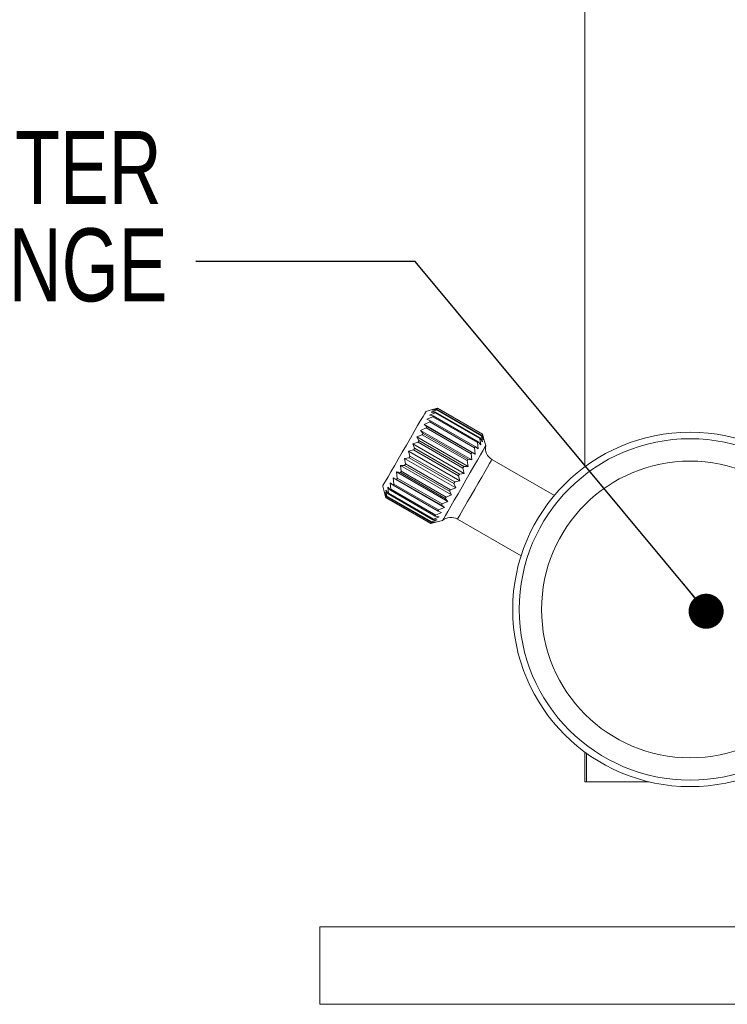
# Model space of a CAD drawing. Header units: millimetres. Extents: x 3 to 556, y 2 to 429.
# Tile 29 of 57: x 340 to 381, y 103 to 160. Entities that reach past the tile are written whole.
import ezdxf

# ---------------------------------------------------------------- set-up
doc = ezdxf.new("R2010")
doc.units = ezdxf.units.MM
doc.header["$LTSCALE"] = 2
doc.styles.add('SLDTEXTSTYLE0', font='TXT', dxfattribs={"width": 0.75})
doc.dimstyles.new('SLDDIMSTYLE3', dxfattribs={"dimtxt": 0.18, "dimasz": 2.032, "dimexe": 0, "dimexo": 0.0625, "dimgap": 0, "dimtad": 0, "dimtih": 1, "dimtoh": 1, "dimdec": 0, "dimrnd": 1e-09, "dimzin": 0, "dimdsep": 46, "dimtxsty": 'Standard', "dimblk1": 'DOT', "dimblk2": 'DOT', "dimsah": 1, "dimcen": 0.09, "dimadec": 0, "dimazin": 0, "dimtfac": 2.032, "dimtdec": 0, "dimtofl": 0, "dimtmove": 0, "dimatfit": 3, "dimldrblk": 'DOT', "dimfxl": 1, "dimfrac": 2, "dimtolj": 1, "dimtzin": 0, "dimarcsym": 0})

# ---------------------------------------------------------------- blocks, each defined once
blk = doc.blocks.new('SW_NOTE_4')
at = {"color": 0, "linetype": 'Continuous', "lineweight": 0, "attachment_point": 3, "style": 'SLDTEXTSTYLE0'}
for s, insert, char_height in [('YAW ADJUSTER', (-1.978, 7.569), 4.23333), ('±5° RANGE', (-1.639, 1.925), 4.2333)]:
    blk.add_mtext(s, dxfattribs=dict(at, insert=insert, char_height=char_height))
blk = doc.blocks.new('_DOT')
at = {"color": 0, "linetype": 'ByBlock', "lineweight": -2}
blk.add_line((-0.5, 0), (-1, 0), dxfattribs=at)
at = {"color": 0, "linetype": 'ByBlock', "const_width": 0.5}
blk.add_lwpolyline([(-0.25, 0, 1), (0.25, 0, 1)], format="xyb", close=True, dxfattribs=at)

msp = doc.modelspace()

# ---------------------------------------------------------------- linework, layer by layer
at = {"color": 7, "linetype": 'Continuous', "lineweight": 0}
for p, q in [((372.348043, 188.2682942), (372.348043, 134.5375903)), ((372.348043, 139.267759), (372.3355428, 139.267759)), ((363.5275018, 137.8583141), (363.1403389, 137.7545759)), ((363.6715429, 137.6746461), (363.3410478, 137.5353649)), ((363.7652442, 137.8369421), (363.4435715, 137.7129421)), ((363.4435715, 137.7129421), (363.6936698, 137.7129719)), ((363.8151347, 137.9233539), (363.5063585, 137.8216945)), ((363.5063585, 137.8216945), (363.7787955, 137.8604114)), ((363.5275018, 137.8583141), (363.8196977, 137.931259)), ((366.2696191, 136.1746468), (363.6715429, 137.6746461)), ((366.2917464, 136.2129726), (363.6936698, 137.7129719)), ((366.3633204, 136.3369428), (363.7652442, 137.8369421)), ((366.376872, 136.3604121), (363.7787955, 137.8604114)), ((366.4132104, 136.4233546), (363.8151347, 137.9233539)), ((366.4177739, 136.4312597), (363.8196977, 137.931259)), ((372.3355428, 137.7681471), (372.348043, 137.7681471)), ((363.3653395, 137.1442877), (363.0303651, 136.9972468)), ((363.5368774, 137.4413982), (363.201903, 137.294361)), ((363.201903, 137.294361), (363.4023614, 137.2084111)), ((363.3410478, 137.5353649), (363.5669079, 137.4934144)), ((365.9634151, 135.6442846), (363.3653395, 137.1442877)), ((366.000438, 135.7084118), (363.4023614, 137.2084111)), ((366.1349536, 135.9413989), (363.5368774, 137.4413982)), ((366.1649841, 135.9934151), (363.5669079, 137.4934144)), ((363.1621412, 136.7923372), (362.831646, 136.653056)), ((362.831646, 136.653056), (362.9809086, 136.478433)), ((365.8048453, 134.9364795), (362.831646, 136.653056)), ((365.5789847, 134.9784337), (362.9809086, 136.478433)), ((363.0303651, 136.9972468), (363.2050295, 136.8666232)), ((366.0035644, 135.2806702), (363.0303651, 136.9972468)), ((365.7602173, 135.2923378), (363.1621412, 136.7923372)), ((365.8031056, 135.3666201), (363.2050295, 136.8666232)), ((362.6862349, 135.9680422), (362.3774586, 135.866379)), ((362.9334568, 136.3962419), (362.6117835, 136.2722457)), ((362.6117835, 136.2722457), (362.736808, 136.0556387)), ((365.5849824, 134.5556673), (362.6117835, 136.2722457)), ((365.2843105, 134.4680429), (362.6862349, 135.9680422)), ((365.3348841, 134.5556375), (362.736808, 136.0556387)), ((365.5315329, 134.8962426), (362.9334568, 136.3962419)), ((366.1751019, 135.5777845), (366.1349536, 135.9413989)), ((366.1649841, 135.9934151), (366.3142471, 135.8187884)), ((366.3142471, 135.8187884), (366.2696191, 136.1746468)), ((366.2917464, 136.2129726), (366.4167699, 135.9963656)), ((366.4167699, 135.9963656), (366.3633204, 136.3369428)), ((366.376872, 136.3604121), (366.4795578, 136.1051142)), ((366.4795578, 136.1051142), (366.4132104, 136.4233546)), ((366.4177739, 136.4312597), (366.5007007, 136.1417376)), ((366.6044407, 135.7545756), (366.5007007, 136.1417376)), ((362.4279866, 135.5207428), (362.1357902, 135.4477979)), ((365.108989, 133.7312214), (362.1357902, 135.4477979)), ((362.1357902, 135.4477979), (362.218717, 135.1582795)), ((362.3774586, 135.866379), (362.4801444, 135.6110849)), ((365.3506579, 134.1498043), (362.3774586, 135.866379)), ((365.0260632, 134.0207435), (362.4279866, 135.5207428)), ((365.0782209, 134.1110837), (362.4801444, 135.6110849)), ((365.8031056, 135.3666201), (366.0035644, 135.2806702)), ((366.0035644, 135.2806702), (365.9634151, 135.6442846)), ((366.000438, 135.7084118), (366.1751019, 135.5777845)), ((362.1665592, 135.0679375), (361.8941222, 135.0292169)), ((361.8941222, 135.0292169), (361.9604691, 134.7109802)), ((364.8673211, 133.3126403), (361.8941222, 135.0292169)), ((364.7646353, 133.5679382), (362.1665592, 135.0679375)), ((364.8167931, 133.6582784), (362.218717, 135.1582795)), ((365.5849824, 134.5556673), (365.5315329, 134.8962426)), ((365.5789847, 134.9784337), (365.8048453, 134.9364795)), ((365.8048453, 134.9364795), (365.7602173, 135.2923378)), ((370.5823569, 132.8805719), (366.9668127, 134.9680066)), ((361.665795, 134.2005894), (361.4399348, 134.2425417)), ((361.4399348, 134.2425417), (361.4845624, 133.8866852)), ((364.4131337, 132.5259652), (361.4399348, 134.2425417)), ((361.9098955, 134.6233837), (361.6597972, 134.6233539)), ((361.6597972, 134.6233539), (361.7132468, 134.2827786)), ((364.6329961, 132.9067774), (361.6597972, 134.6233539)), ((364.2638711, 132.7005882), (361.665795, 134.2005894)), ((364.3113229, 132.7827774), (361.7132468, 134.2827786)), ((364.5079721, 133.1233844), (361.9098955, 134.6233837)), ((364.5585453, 133.210979), (361.9604691, 134.7109802)), ((365.3506579, 134.1498043), (365.2843105, 134.4680429)), ((365.3348841, 134.5556375), (365.5849824, 134.5556673)), ((361.441674, 133.8123992), (361.2412157, 133.898351)), ((361.2412157, 133.898351), (361.2813641, 133.5347347)), ((364.2144146, 132.1817726), (361.2412157, 133.898351)), ((364.0397502, 132.3123999), (361.441674, 133.8123992)), ((364.0826385, 132.3866841), (361.4845624, 133.8866852)), ((364.8167931, 133.6582784), (365.108989, 133.7312214)), ((365.108989, 133.7312214), (365.0260632, 134.0207435)), ((365.0782209, 134.1110837), (365.3506579, 134.1498043)), ((360.6403392, 133.4244475), (360.744079, 133.0372837)), ((360.8679081, 132.8186091), (360.7652223, 133.0739051)), ((360.7652223, 133.0739051), (360.8315691, 132.7556666)), ((360.9530338, 132.9660505), (360.8280095, 133.1826557)), ((360.8280095, 133.1826557), (360.8814593, 132.8420803)), ((361.0797956, 133.1856079), (360.930533, 133.3602328)), ((360.930533, 133.3602328), (360.9751606, 133.0043744)), ((361.2443422, 133.4706113), (361.0696777, 133.6012386)), ((361.0696777, 133.6012386), (361.1098261, 133.2376223)), ((363.6778717, 131.6856086), (361.0797956, 133.1856079)), ((363.7079027, 131.737623), (361.1098261, 133.2376223)), ((363.8424183, 131.9706101), (361.2443422, 133.4706113)), ((363.8794402, 132.0347354), (361.2813641, 133.5347347)), ((364.6329961, 132.9067774), (364.5079721, 133.1233844)), ((364.5585453, 133.210979), (364.8673211, 133.3126403)), ((364.8673211, 133.3126403), (364.7646353, 133.5679382)), ((360.8270058, 132.7477634), (360.744079, 133.0372837)), ((363.4250819, 131.2477622), (360.8270058, 132.7477634)), ((363.4296449, 131.2556673), (360.8315691, 132.7556666)), ((363.4659842, 131.3186079), (360.8679081, 132.8186091)), ((363.4795354, 131.3420791), (360.8814593, 132.8420803)), ((363.5511099, 131.4660493), (360.9530338, 132.9660505)), ((363.5732367, 131.5043751), (360.9751606, 133.0043744)), ((364.0826385, 132.3866841), (364.4131337, 132.5259652)), ((364.4131337, 132.5259652), (364.2638711, 132.7005882)), ((364.3113229, 132.7827774), (364.6329961, 132.9067774)), ((364.0428766, 131.8846602), (363.8424183, 131.9706101)), ((363.8794402, 132.0347354), (364.2144146, 132.1817726)), ((364.2144146, 132.1817726), (364.0397502, 132.3123999)), ((363.4296449, 131.2556673), (363.7384212, 131.3573286)), ((363.7384212, 131.3573286), (363.4659842, 131.3186079)), ((363.4795354, 131.3420791), (363.8012087, 131.4660791)), ((363.8012087, 131.4660791), (363.5511099, 131.4660493)), ((363.5732367, 131.5043751), (363.9037319, 131.6436544)), ((363.9037319, 131.6436544), (363.6778717, 131.6856086)), ((363.7079027, 131.737623), (364.0428766, 131.8846602)), ((363.7172779, 131.3207071), (364.1044408, 131.4244472)), ((364.9668133, 131.5039057), (368.6533243, 129.3754984)), ((363.7172779, 131.3207071), (363.4250819, 131.2477622)), ((372.348043, 116.2682954), (372.348043, 117.9990001)), ((372.4480428, 117.9261595), (372.4480428, 116.2682954)), ((372.348043, 116.2682954), (372.4480428, 116.2682954)), ((376.0834652, 116.2682954), (372.4480428, 116.2682954)), ((356.998043, 103.368295), (356.998043, 107.8682948)), ((384.9980439, 107.8682948), (356.998043, 107.8682948)), ((384.9980439, 103.368295), (356.998043, 103.368295))]:
    msp.add_line(p, q, dxfattribs=at)
at = {"color": 7, "linetype": 'Continuous', "lineweight": 0, "flags": 128}
for points in [[(360.6403392, 133.4244475), (360.6530622, 133.4464844), (360.709088, 133.5435245), (360.8078073, 133.7145098), (360.9456521, 133.9532655), (361.1176404, 134.2511565), (361.3175558, 134.5974203), (361.5381735, 134.9795401), (361.7715192, 135.383708), (362.0091592, 135.7953116), (362.2425048, 136.1994796), (362.4631221, 136.5816012), (362.6630379, 136.9278632), (362.8350262, 137.2257561), (362.9728708, 137.4645099), (363.0715901, 137.635497), (363.1276161, 137.7325371), (363.1403389, 137.7545759)], [(363.6936698, 137.7129719), (363.690995, 137.7083376), (363.6882937, 137.7036586), (363.6855663, 137.698935), (363.6828133, 137.6941666), (363.6800347, 137.6893535), (363.6772296, 137.6844958), (363.6743993, 137.6795933), (363.6715429, 137.6746461)], [(363.7787955, 137.8604114), (363.7771982, 137.8576472), (363.7755731, 137.8548309), (363.7739209, 137.8519699), (363.7722403, 137.8490605), (363.7705328, 137.8461026), (363.7687977, 137.8430963), (363.7670347, 137.8400415), (363.7652442, 137.8369421)], [(363.8196977, 137.931259), (363.819227, 137.9304431), (363.8187278, 137.9295789), (363.8182002, 137.9286625), (363.8176437, 137.9277013), (363.8170593, 137.9266881), (363.816446, 137.9256263), (363.8158043, 137.9245162), (363.8151347, 137.9233539)], [(363.4023614, 137.2084111), (363.3978049, 137.2005172), (363.3932274, 137.1925898), (363.38863, 137.1846251), (363.384012, 137.1766269), (363.379374, 137.1685952), (363.3747155, 137.1605262), (363.3700375, 137.1524237), (363.3653395, 137.1442877)], [(363.5669079, 137.4934144), (363.5632367, 137.4870554), (363.5595412, 137.4806516), (363.5558224, 137.4742106), (363.5520799, 137.4677286), (363.5483141, 137.4612093), (363.544525, 137.4546453), (363.5407126, 137.4480404), (363.5368774, 137.4413982)], [(362.9809086, 136.478433), (362.9750198, 136.4682332), (362.9691185, 136.458011), (362.9632051, 136.4477702), (362.9572791, 136.4375033), (362.9513414, 136.4272215), (362.9453917, 136.4169136), (362.9394303, 136.4065908), (362.9334568, 136.3962419)], [(363.2050295, 136.8666232), (363.1997261, 136.8574366), (363.1944064, 136.8482202), (363.1890694, 136.8389778), (363.1837166, 136.8297055), (363.1783471, 136.8204072), (363.1729613, 136.8110754), (363.1675591, 136.8017212), (363.1621412, 136.7923372)], [(362.736808, 136.0556387), (362.7305123, 136.0447347), (362.7242095, 136.0338159), (362.7178984, 136.0228859), (362.7115803, 136.011941), (362.7052548, 136.0009849), (362.6989218, 135.9900177), (362.6925818, 135.9790355), (362.6862349, 135.9680422)], [(366.1349536, 135.9413989), (366.1387887, 135.9480411), (366.1426016, 135.954646), (366.1463902, 135.9612063), (366.1501565, 135.9677292), (366.1538985, 135.9742113), (366.1576173, 135.9806523), (366.1613128, 135.9870523), (366.1649841, 135.9934151)], [(366.2696191, 136.1746468), (366.2724754, 136.179594), (366.2753057, 136.1844964), (366.2781109, 136.1893542), (366.2808899, 136.1941673), (366.2836429, 136.1989357), (366.2863698, 136.2036593), (366.2890707, 136.2083383), (366.2917464, 136.2129726)], [(366.3633204, 136.3369428), (366.3651113, 136.3400422), (366.3668734, 136.343097), (366.3686094, 136.3461033), (366.3703165, 136.3490611), (366.3719966, 136.3519706), (366.3736497, 136.3548316), (366.3752748, 136.3576479), (366.376872, 136.3604121)], [(366.4132104, 136.4233546), (366.4138809, 136.4245132), (366.4145226, 136.425627), (366.4151354, 136.4266887), (366.4157203, 136.427702), (366.4162763, 136.4286631), (366.4168044, 136.4295796), (366.4173036, 136.4304438), (366.4177739, 136.4312597)], [(362.4801444, 135.6110849), (362.4736339, 135.5998084), (362.4671203, 135.5885245), (362.4606043, 135.5772406), (362.4540855, 135.5659492), (362.4475639, 135.5546542), (362.4410404, 135.5433516), (362.4345147, 135.5320491), (362.4279866, 135.5207428)], [(366.6044407, 135.7545756), (366.5917179, 135.7325368), (366.5356914, 135.6354967), (366.4369722, 135.4645096), (366.299128, 135.2257557), (366.1271398, 134.9278629), (365.9272239, 134.5816009), (365.7066066, 134.1994792), (365.473261, 133.7953132), (365.235621, 133.3837077), (365.0022753, 132.9795417), (364.7816576, 132.5974219), (364.5817422, 132.251158), (364.4097539, 131.9532652), (364.2719089, 131.7145113), (364.1731896, 131.5435242), (364.117164, 131.4464841), (364.1044408, 131.4244472)], [(365.7602173, 135.2923378), (365.7656357, 135.3017219), (365.7710374, 135.3110761), (365.7764232, 135.3204042), (365.7817923, 135.3297062), (365.7871456, 135.3389785), (365.792482, 135.3482209), (365.7978027, 135.3574373), (365.8031056, 135.3666201)], [(365.9634151, 135.6442846), (365.9681136, 135.6524244), (365.9727917, 135.6605269), (365.9774501, 135.6685959), (365.9820881, 135.6766276), (365.9867056, 135.6846258), (365.9913036, 135.6925905), (365.995881, 135.7005179), (366.000438, 135.7084118)], [(362.218717, 135.1582795), (362.2121889, 135.1469696), (362.2056631, 135.135667), (362.1991397, 135.1243682), (362.1926181, 135.1130731), (362.1860993, 135.1017818), (362.1795833, 135.0904942), (362.1730696, 135.079214), (362.1665592, 135.0679375)], [(365.5315329, 134.8962426), (365.5375064, 134.9065878), (365.5434678, 134.9169143), (365.549418, 134.9272221), (365.5553552, 134.9375039), (365.5612812, 134.9477671), (365.5671951, 134.9580117), (365.573096, 134.9682339), (365.5789847, 134.9784337)], [(361.7132468, 134.2827786), (361.7072737, 134.2724316), (361.7013119, 134.2621051), (361.6953621, 134.2518009), (361.6894245, 134.2415154), (361.6834985, 134.2312522), (361.677585, 134.2210095), (361.6716837, 134.2107892), (361.665795, 134.2005894)], [(361.9604691, 134.7109802), (361.9541217, 134.6999869), (361.9477817, 134.6890047), (361.9414487, 134.6780337), (361.9351232, 134.6670777), (361.9288051, 134.6561365), (361.922494, 134.6452065), (361.9161913, 134.6342877), (361.9098955, 134.6233837)], [(365.2843105, 134.4680429), (365.2906575, 134.4790362), (365.2969979, 134.4900165), (365.3033309, 134.5009856), (365.3096565, 134.5119417), (365.3159746, 134.5228866), (365.3222852, 134.5338166), (365.3285884, 134.5447335), (365.3348841, 134.5556375)], [(361.4845624, 133.8866852), (361.4791444, 133.8773012), (361.4737423, 133.8679433), (361.4683564, 133.8586152), (361.4629874, 133.849315), (361.4576341, 133.8400427), (361.4522972, 133.8308003), (361.4469775, 133.8215858), (361.441674, 133.8123992)], [(364.7646353, 133.5679382), (364.7711457, 133.5792147), (364.7776594, 133.5904967), (364.7841754, 133.6017825), (364.7906942, 133.6130738), (364.7972158, 133.6243689), (364.8037392, 133.6356677), (364.8102655, 133.6469703), (364.8167931, 133.6582784)], [(365.0260632, 134.0207435), (365.0325908, 134.0320498), (365.0391166, 134.0433542), (365.0456405, 134.054653), (365.0521616, 134.0659481), (365.0586809, 134.0772394), (365.0651964, 134.0885252), (365.0717101, 134.0998072), (365.0782209, 134.1110837)], [(361.1098261, 133.2376223), (361.1059909, 133.2309801), (361.1021786, 133.224377), (361.0983895, 133.2178131), (361.0946237, 133.211292), (361.0908816, 133.20481), (361.0871624, 133.1983671), (361.0834674, 133.191967), (361.0797956, 133.1856079)], [(361.2813641, 133.5347347), (361.276666, 133.5265987), (361.271988, 133.5184943), (361.2673295, 133.5104272), (361.2626915, 133.5023936), (361.2580736, 133.4943954), (361.2534761, 133.4864307), (361.2488987, 133.4785033), (361.2443422, 133.4706113)], [(364.5079721, 133.1233844), (364.5142674, 133.1342883), (364.5205706, 133.1452053), (364.5268812, 133.1561353), (364.5331993, 133.1670784), (364.5395249, 133.1780344), (364.5458579, 133.1890036), (364.5521978, 133.1999857), (364.5585453, 133.210979)], [(360.8315691, 132.7556666), (360.830899, 132.7545062), (360.8302575, 132.753396), (360.8296445, 132.7523343), (360.8290598, 132.7513211), (360.8285036, 132.7503581), (360.8279758, 132.7494435), (360.8274766, 132.7485792), (360.8270058, 132.7477634)], [(360.8814593, 132.8420803), (360.8796688, 132.838979), (360.8779061, 132.8359261), (360.8761708, 132.8329198), (360.874463, 132.8299619), (360.8727829, 132.8270506), (360.8711302, 132.8241896), (360.8695055, 132.8213751), (360.8679081, 132.8186091)], [(360.9751606, 133.0043744), (360.9723042, 132.9994273), (360.9694739, 132.9945248), (360.9666693, 132.989667), (360.9638902, 132.9848539), (360.9611372, 132.9800855), (360.9584098, 132.9753619), (360.9557085, 132.9706829), (360.9530338, 132.9660505)], [(364.2638711, 132.7005882), (364.2697603, 132.710788), (364.2756612, 132.7210102), (364.2815751, 132.7312529), (364.2875006, 132.7415161), (364.2934383, 132.7517998), (364.299388, 132.7621058), (364.3053499, 132.7724323), (364.3113229, 132.7827774)], [(363.8424183, 131.9706101), (363.8469752, 131.978504), (363.8515522, 131.9864314), (363.8561502, 131.9943942), (363.8607677, 132.0023924), (363.8654061, 132.010426), (363.8700641, 132.018495), (363.8747422, 132.0265975), (363.8794402, 132.0347354)], [(364.0397502, 132.3123999), (364.0450536, 132.3215846), (364.0503738, 132.3307991), (364.0557102, 132.3400434), (364.0610635, 132.3493157), (364.066433, 132.3586159), (364.0718189, 132.367944), (364.0772205, 132.3773), (364.0826385, 132.3866841)], [(363.4659842, 131.3186079), (363.4675814, 131.321374), (363.4692066, 131.3241884), (363.4708592, 131.3270513), (363.4725393, 131.3299608), (363.4742469, 131.3329186), (363.4759824, 131.3359249), (363.477745, 131.3389778), (363.4795354, 131.3420791)], [(363.5511099, 131.4660493), (363.5537851, 131.4706836), (363.556486, 131.4753626), (363.5592133, 131.4800862), (363.5619663, 131.4848546), (363.5647454, 131.4896677), (363.5675501, 131.4945255), (363.5703808, 131.4994279), (363.5732367, 131.5043751)], [(363.6778717, 131.6856086), (363.6815435, 131.6919677), (363.6852385, 131.6983678), (363.6889577, 131.7048088), (363.6926998, 131.7112908), (363.6964656, 131.7178138), (363.7002547, 131.7243759), (363.7040671, 131.7309789), (363.7079027, 131.737623)], [(363.4250819, 131.2477622), (363.4255527, 131.2485781), (363.4260519, 131.2494442), (363.42658, 131.2503569), (363.427136, 131.2513217), (363.4277208, 131.2523332), (363.4283336, 131.2533949), (363.4289753, 131.2545069), (363.4296449, 131.2556673)]]:
    msp.add_lwpolyline(points, dxfattribs=at)
at = {"color": 8, "linetype": 'Continuous', "lineweight": 0, "flags": 128}
for points in [[(366.9668127, 134.9680066), (366.9613347, 134.9585183), (366.9178699, 134.8832339), (366.8328383, 134.7359583), (366.7099577, 134.5231213), (366.5545982, 134.2540305), (366.37355, 133.9404449), (366.1747248, 133.5960716), (365.9668135, 133.2359571)], [(365.9668135, 133.2359571), (365.7589013, 132.8758445), (365.5600761, 132.5314693), (365.3790279, 132.2178837), (365.2236684, 131.9487929), (365.1007878, 131.7359578), (365.0157562, 131.5886784), (364.9722914, 131.5133941), (364.9668133, 131.5039057)]]:
    msp.add_lwpolyline(points, dxfattribs=at)
at = {"color": 7, "linetype": 'Continuous', "lineweight": 0}
for radius in [10.2757594, 9.9, 8.6053923]:
    msp.add_circle((378.448043, 126.268295), radius, dxfattribs=at)
for centre, start, end in [((367.3418131, 135.617527), 169.47122063, 240), ((364.5918131, 130.8543873), 60, 130.52877937)]:
    msp.add_arc(centre, 0.75, start, end, dxfattribs=at)

# ---------------------------------------------------------------- block references
msp.add_blockref('SW_NOTE_4', (349.8095238, 146.4422883), dxfattribs=at)

# ---------------------------------------------------------------- leaders
msp.add_leader([(379.3765598, 126.162124), (362.5095238, 146.4422883), (349.8095238, 146.4422883)], dimstyle='SLDDIMSTYLE3', dxfattribs=at)

doc.saveas('drawing.dxf')
